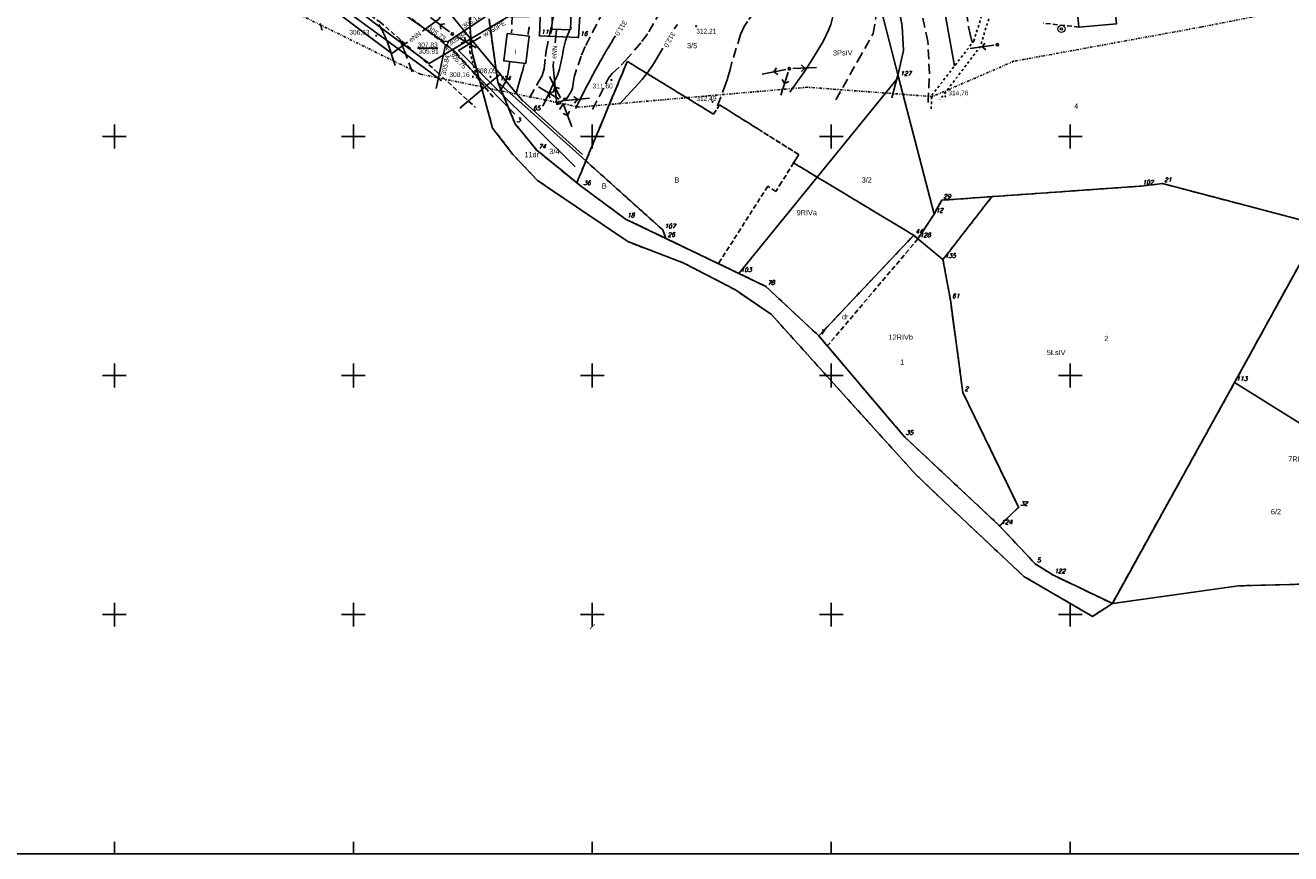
# Model space of a CAD drawing. Extents: x 4615668 to 9294084, y 5331114 to 10688993.
# Tile 36 of 181: x 4655476 to 4655741, y 5334813 to 5334986. Entities that reach past the tile are written whole.
import ezdxf
from ezdxf.enums import TextEntityAlignment as Align

# ---------------------------------------------------------------- set-up
doc = ezdxf.new("R2010")
doc.units = 0
doc.header["$MEASUREMENT"] = 0
for name, pattern in [('DASHDOT', [25.4, 12.7, -6.35, 0, -6.35]), ('DIVIDE', [1.25, 0.5, -0.25, 0, -0.25, 0, -0.25]), ('DROGA', [1, 0.5, -0.5]), ('GEN7', [13.75, 9.75, -1.5, 1, -1.5]), ('JEZDNIA', [1.5, 1, -0.5]), ('KONTUR', [1.5, 1, -0.5]), ('UZYTEK', [1.5, 1, -0.5]), ('WARSTWICA', [3, 2, -1])]:
    doc.linetypes.add(name, pattern=pattern)
for name, color, linetype in [('1', 7, 'Continuous'), ('10', 7, 'Continuous'), ('11', 7, 'Continuous'), ('12', 7, 'Continuous'), ('13', 7, 'Continuous'), ('16', 7, 'Continuous'), ('17', 7, 'Continuous'), ('2', 7, 'Continuous'), ('21', 7, 'Continuous'), ('22', 7, 'Continuous'), ('23', 7, 'Continuous'), ('25', 7, 'Continuous'), ('26', 7, 'Continuous'), ('27', 7, 'Continuous'), ('28', 7, 'Continuous'), ('31', 7, 'Continuous'), ('5', 7, 'Continuous'), ('50', 7, 'Continuous'), ('52', 7, 'Continuous'), ('56', 7, 'Continuous'), ('57', 7, 'Continuous'), ('58', 7, 'Continuous'), ('60', 7, 'Continuous'), ('7', 4, 'GEN7'), ('8', 7, 'Continuous'), ('9', 7, 'Continuous'), ('UKKPA_506', 7, 'Continuous'), ('UWWPA_907', 7, 'Continuous')]:
    doc.layers.add(name, color=color, linetype=linetype)
doc.styles.add('ITALICT', font='ITALICT', dxfattribs={"height": 0.2})
doc.styles.add('txt', font='TXT', dxfattribs={"height": 0.2})

# ---------------------------------------------------------------- blocks, each defined once
blk = doc.blocks.new('203')
at = {"layer": '57', "color": 3, "linetype": 'Continuous'}
blk.add_circle((0, 0), 0.045, dxfattribs=at)
blk = doc.blocks.new('*M2222')
at = {"layer": '60', "color": 7, "linetype": 'Continuous'}
for p, q in [((150, 147.5), (150, 152.5)), ((200, 147.5), (200, 152.5)), ((250, 147.5), (250, 152.5)), ((300, 147.5), (300, 152.5)), ((350, 147.5), (350, 152.5)), ((147.5, 150), (152.5, 150)), ((197.5, 150), (202.5, 150)), ((247.5, 150), (252.5, 150)), ((297.5, 150), (302.5, 150)), ((347.5, 150), (352.5, 150)), ((150, 97.5), (150, 102.5)), ((200, 97.5), (200, 102.5)), ((250, 97.5), (250, 102.5)), ((300, 97.5), (300, 102.5)), ((350, 97.5), (350, 102.5)), ((147.5, 100), (152.5, 100)), ((197.5, 100), (202.5, 100)), ((247.5, 100), (252.5, 100)), ((297.5, 100), (302.5, 100)), ((347.5, 100), (352.5, 100)), ((150, 47.5), (150, 52.5)), ((200, 47.5), (200, 52.5)), ((250, 47.5), (250, 52.5)), ((300, 47.5), (300, 52.5)), ((350, 47.5), (350, 52.5)), ((147.5, 50), (152.5, 50)), ((197.5, 50), (202.5, 50)), ((247.5, 50), (252.5, 50)), ((297.5, 50), (302.5, 50)), ((347.5, 50), (352.5, 50)), ((150, 0), (150, 2.5)), ((200, 0), (200, 2.5)), ((250, 0), (250, 2.5)), ((300, 0), (300, 2.5)), ((350, 0), (350, 2.5))]:
    blk.add_line(p, q, dxfattribs=at)
blk.add_lwpolyline([(0, 0), (0, 250), (400, 250), (400, 0)], close=True, dxfattribs=at)
blk = doc.blocks.new('SB')
at = {"layer": 'UWWPA_907', "color": 7, "linetype": 'Continuous', "lineweight": 13}
for radius in [0.75, 0.25]:
    blk.add_circle((0, 0), radius, dxfattribs=at)
blk = doc.blocks.new('SLU')
at = {"layer": '22', "color": 1, "linetype": 'Continuous'}
blk.add_circle((0, 0), 0.25, dxfattribs=at)
blk = doc.blocks.new('SEN')
at = {"layer": '22', "color": 1, "linetype": 'Continuous'}
for p, q in [((0.75, 0), (5.75, 0)), ((3.25, 0), (2.543, 0.707)), ((3.25, 0), (2.543, -0.707))]:
    blk.add_line(p, q, dxfattribs=at)
blk = doc.blocks.new('MSZ')
at = {"layer": '22', "color": 7, "linetype": 'Continuous'}
blk.add_circle((0, 0), 0.25, dxfattribs=at)
blk = doc.blocks.new('WYS')
at = {"layer": '52', "color": 67, "linetype": 'Continuous'}
blk.add_circle((0, 0), 0.08, dxfattribs=at)
blk = doc.blocks.new('KL')
at = {"layer": 'UKKPA_506', "color": 7, "linetype": 'Continuous', "lineweight": 13}
blk.add_circle((0, 0), 0.4, dxfattribs=at)
blk = doc.blocks.new('_ArchTick')
at = {"color": 0, "linetype": 'ByBlock', "const_width": 0.15}
blk.add_lwpolyline([(-0.5, -0.5), (0.5, 0.5)], dxfattribs=at)

msp = doc.modelspace()

# ---------------------------------------------------------------- linework, layer by layer
at = {"layer": '1', "color": 2, "linetype": 'Continuous'}
msp.add_lwpolyline([(4655569.284, 5334987.851), (4655569.726, 5334980.84), (4655574.112, 5334964.799)], dxfattribs=at)
at = {"layer": '11', "color": 2, "linetype": 'Continuous'}
for points in [[(4655586.641, 5334989.469), (4655586.48, 5334985.526), (4655590.38, 5334985.367), (4655590.541, 5334989.31)], [(4655577.118, 5334984.597), (4655576.443, 5334978.857), (4655581.049, 5334978.315), (4655581.724, 5334984.055)]]:
    msp.add_lwpolyline(points, close=True, dxfattribs=at)
at = {"layer": '13', "color": 7, "linetype": 'Continuous'}
msp.add_lwpolyline([(4655695.539, 5334998.758), (4655696.789, 5334985.893), (4655704.618, 5334986.592), (4655703.295, 5334999.347)], close=True, dxfattribs=at)
at = {"layer": '16', "color": 7, "linetype": 'JEZDNIA'}
for points in [[(4655574.216, 5334971.294), (4655568.149, 5334978.724), (4655566.361, 5334980.71), (4655555.633, 5334988.844), (4655547.478, 5334995.427), (4655535.741, 5335003.736), (4655521.389, 5335013.581), (4655510.225, 5335021.443), (4655497.402, 5335030.267), (4655489.739, 5335035.967), (4655482.906, 5335040.515)], [(4655481.329, 5335036.02), (4655489.63, 5335029.871), (4655497.549, 5335024.491), (4655513.871, 5335012.793), (4655535.174, 5334997.826), (4655550.604, 5334986.964), (4655562.53, 5334976.482), (4655570.512, 5334969.116)]]:
    msp.add_lwpolyline(points, dxfattribs=at)
at = {"layer": '17', "color": 97, "linetype": 'DROGA'}
for points in [[(4655523.14, 5335016.675), (4655530.3, 5335017.731), (4655541.335, 5335012.658), (4655551.543, 5335005.812), (4655563.622, 5334997.128), (4655569.454, 5334988.03), (4655569.35, 5334980.77), (4655570.735, 5334975.557)], [(4655665.864, 5334968.839), (4655665.996, 5334971.667), (4655674.766, 5334982.99), (4655678.825, 5334995.871), (4655680.203, 5334995.331), (4655676.175, 5334981.931), (4655667.687, 5334970.731)]]:
    msp.add_lwpolyline(points, dxfattribs=at)
at = {"layer": '2', "color": 5, "linetype": 'Continuous'}
for p, q in [((4655651.948, 5335002.835), (4655659.046, 5334975.445)), ((4655584.214, 5334991.851), (4655583.909, 5334984.131)), ((4655592.067, 5334983.758), (4655592.541, 5334991.513)), ((4655569.726, 5334980.84), (4655569.284, 5334987.851)), ((4655573.357, 5334987.675), (4655575.2, 5334974.405)), ((4655583.909, 5334984.131), (4655592.067, 5334983.758)), ((4655574.112, 5334964.799), (4655569.726, 5334980.84)), ((4655659.046, 5334975.445), (4655625.64, 5334934.385)), ((4655666.463, 5334946.825), (4655659.046, 5334975.445)), ((4655575.2, 5334974.405), (4655578.812, 5334965.695)), ((4655575.2, 5334974.405), (4655582.197, 5334968.175)), ((4655609.717, 5334943.495), (4655582.197, 5334968.175)), ((4655578.334, 5334959.309), (4655574.112, 5334964.799)), ((4655578.812, 5334965.695), (4655583.344, 5334960.166)), ((4655583.507, 5334953.84), (4655578.334, 5334959.309)), ((4655583.344, 5334960.166), (4655592.735, 5334952.549)), ((4655602.384, 5334941.044), (4655583.507, 5334953.84)), ((4655592.735, 5334952.549), (4655601.899, 5334945.779)), ((4655709.714, 5334952.666), (4655668.062, 5334949.716)), ((4655714.264, 5334953.197), (4655709.714, 5334952.666)), ((4655747.438, 5334944.485), (4655714.264, 5334953.197)), ((4655666.463, 5334946.825), (4655668.062, 5334949.716)), ((4655666.463, 5334946.825), (4655663.104, 5334941.644)), ((4655610.36, 5334941.718), (4655601.899, 5334945.779)), ((4655610.36, 5334941.718), (4655609.717, 5334943.495)), ((4655729.345, 5334911.589), (4655747.438, 5334944.485)), ((4655614.117, 5334936.577), (4655602.384, 5334941.044)), ((4655625.64, 5334934.385), (4655610.36, 5334941.718)), ((4655642.347, 5334921.328), (4655662.214, 5334942.384)), ((4655663.104, 5334941.644), (4655662.214, 5334942.384)), ((4655663.104, 5334941.644), (4655668.335, 5334937.305)), ((4655624.91, 5334930.949), (4655614.117, 5334936.577)), ((4655669.877, 5334928.885), (4655668.335, 5334937.305)), ((4655625.64, 5334934.385), (4655631.244, 5334931.696)), ((4655632.443, 5334925.781), (4655624.91, 5334930.949)), ((4655642.347, 5334921.328), (4655631.244, 5334931.696)), ((4655672.502, 5334909.474), (4655669.877, 5334928.885)), ((4655651.158, 5334905.065), (4655632.443, 5334925.781)), ((4655642.347, 5334921.328), (4655660.204, 5334900.301)), ((4655729.345, 5334911.589), (4655703.766, 5334865.366)), ((4655755.261, 5334895.344), (4655729.345, 5334911.589)), ((4655684.159, 5334885.476), (4655672.502, 5334909.474)), ((4655662.678, 5334892.315), (4655651.158, 5334905.065)), ((4655680.18, 5334881.595), (4655660.204, 5334900.301)), ((4655669.902, 5334885.416), (4655662.678, 5334892.315)), ((4655685.279, 5334871.009), (4655669.902, 5334885.416)), ((4655680.18, 5334881.595), (4655684.159, 5334885.476)), ((4655687.635, 5334873.629), (4655680.18, 5334881.595)), ((4655691.283, 5334871.347), (4655687.635, 5334873.629)), ((4655699.623, 5334862.662), (4655685.279, 5334871.009)), ((4655703.766, 5334865.366), (4655691.283, 5334871.347)), ((4655747.841, 5334869.51), (4655730.139, 5334869.049)), ((4655703.766, 5334865.366), (4655730.139, 5334869.049)), ((4655703.766, 5334865.366), (4655699.623, 5334862.662))]:
    msp.add_line(p, q, dxfattribs=at)
at = {"layer": '21', "color": 1, "linetype": 'Continuous'}
msp.add_line((4655587.472, 5334985.301), (4655587.224, 5334982.633), dxfattribs=at)
for points in [[(4655556.287, 5334982.768), (4655553.03, 5334980.375), (4655536.426, 5334992.86), (4655534.982, 5334994.079), (4655520.584, 5335004.848), (4655514.417, 5335009.579), (4655513.074, 5335010.449)], [(4655569.496, 5335001.359), (4655569.934, 5335000.214), (4655566.259, 5334993.465), (4655562.868, 5334987.603), (4655559.43, 5334985.077)], [(4655586.863, 5334978.749), (4655586.77, 5334977.744), (4655587.536, 5334969.745), (4655587.93, 5334969.898)]]:
    msp.add_lwpolyline(points, dxfattribs=at)
at = {"layer": '22', "color": 7, "linetype": 'DASHDOT'}
msp.add_line((4655588.254, 5334970.246), (4655589.044, 5334970.684), dxfattribs=at)
at = {"layer": '23', "color": 40, "linetype": 'Continuous'}
msp.add_lwpolyline([(4655509.057, 5335014.851), (4655519.711, 5335006.903), (4655530.019, 5334999.322), (4655541.378, 5334990.836), (4655550.924, 5334983.922), (4655560.765, 5334976.689), (4655563.411, 5334974.678)], dxfattribs=at)
at = {"layer": '25', "color": 165, "linetype": 'Continuous'}
for points in [[(4655586.296, 5334988.183), (4655577.284, 5334988.081), (4655560.834, 5334978.339), (4655548.99, 5334987.128), (4655546.18, 5334989.232)], [(4655571.673, 5334983.895), (4655566.988, 5334981.055), (4655574.81, 5334973.146), (4655591.374, 5334956.688)]]:
    msp.add_lwpolyline(points, dxfattribs=at)
at = {"layer": '27', "color": 17, "linetype": 'Continuous'}
for p, q in [((4655564.674, 5334982.812), (4655573.134, 5334988.402)), ((4655564.266, 5334982.218), (4655562.306, 5334973.096)), ((4655564.555, 5334982.284), (4655578.726, 5334967.725))]:
    msp.add_line(p, q, dxfattribs=at)
msp.add_lwpolyline([(4655541.89, 5334998.301), (4655548.27, 5334993.712), (4655563.961, 5334982.774)], dxfattribs=at)
at = {"layer": '31', "color": 2, "linetype": 'Continuous'}
msp.add_line((4655575.716, 5334976.073), (4655567.277, 5334968.973), dxfattribs=at)
msp.add_lwpolyline([(4655592.937, 5334959.242), (4655580.312, 5334970.674), (4655575.716, 5334976.073), (4655568.417, 5334984.805), (4655561.422, 5334993.544), (4655543.408, 5335004.414), (4655541.965, 5335005.279)], dxfattribs=at)
at = {"layer": '50', "color": 216, "linetype": 'Continuous'}
for points in [[(4655657.663, 5334971.143), (4655659.122, 5334976.723), (4655660.094, 5334981.003), (4655659.77, 5334986.15), (4655658.85, 5334991.66), (4655656.419, 5334998.703), (4655654.37, 5335004.311), (4655653.667, 5335009.404), (4655653.722, 5335013.142), (4655654.853, 5335017.619), (4655656.582, 5335022.603), (4655658.473, 5335026.179), (4655660.309, 5335027.913), (4655662.578, 5335029.376), (4655664.17, 5335030.333)], [(4655645.253, 5335018.341), (4655644.653, 5335012.099), (4655644.655, 5335009.644), (4655645.247, 5335004.731), (4655645.949, 5334997.072), (4655646.039, 5334994.184), (4655645.933, 5334992.257), (4655645.793, 5334990.972), (4655645.355, 5334988.404), (4655644.846, 5334986.501), (4655644.398, 5334985.278), (4655643.248, 5334982.932), (4655640.619, 5334978.558), (4655639.202, 5334976.45), (4655636.285, 5334972.333)], [(4655550.322, 5334986.484), (4655550.585, 5334985.986), (4655550.818, 5334985.544), (4655550.934, 5334985.322), (4655551.106, 5334984.989), (4655551.275, 5334984.655), (4655551.357, 5334984.487), (4655551.466, 5334984.262), (4655551.519, 5334984.149), (4655551.597, 5334983.979), (4655551.711, 5334983.724), (4655551.809, 5334983.495), (4655551.856, 5334983.38), (4655551.926, 5334983.207), (4655551.993, 5334983.033), (4655552.025, 5334982.945), (4655552.089, 5334982.769), (4655552.119, 5334982.681), (4655552.164, 5334982.548), (4655553.698, 5334977.876)], [(4655581.517, 5334984.392), (4655581.529, 5334984.483), (4655581.536, 5334984.528), (4655581.545, 5334984.596), (4655581.555, 5334984.663), (4655581.561, 5334984.697), (4655581.571, 5334984.765), (4655581.576, 5334984.799), (4655581.584, 5334984.849), (4655581.595, 5334984.917), (4655581.6, 5334984.951), (4655581.609, 5334985.001), (4655581.622, 5334985.077), (4655581.639, 5334985.18), (4655581.663, 5334985.317), (4655581.675, 5334985.385), (4655581.711, 5334985.59), (4655581.734, 5334985.727), (4655581.783, 5334986)], [(4655612.098, 5334985.561), (4655612.311, 5334985.865), (4655612.755, 5334986.462)], [(4655591.478, 5334968.932), (4655593.113, 5334972.183), (4655593.284, 5334972.522), (4655593.399, 5334972.747), (4655593.631, 5334973.197), (4655593.982, 5334973.869), (4655594.218, 5334974.317), (4655594.692, 5334975.211), (4655595.028, 5334975.844), (4655595.197, 5334976.16), (4655595.452, 5334976.633), (4655595.837, 5334977.341), (4655596.096, 5334977.811), (4655596.226, 5334978.046), (4655596.422, 5334978.399), (4655596.685, 5334978.867), (4655596.817, 5334979.101), (4655597.016, 5334979.451), (4655597.318, 5334979.975), (4655597.634, 5334980.519), (4655597.793, 5334980.791), (4655598.033, 5334981.197), (4655598.396, 5334981.806), (4655598.761, 5334982.412), (4655598.945, 5334982.715), (4655599.315, 5334983.318), (4655599.501, 5334983.619), (4655599.782, 5334984.07)], [(4655600.663, 5334969.793), (4655605.363, 5334974.994), (4655605.804, 5334975.503), (4655606.086, 5334975.852), (4655606.627, 5334976.569), (4655606.887, 5334976.936), (4655607.391, 5334977.683), (4655607.876, 5334978.443), (4655608.82, 5334979.979), (4655609.433, 5334980.996), (4655609.73, 5334981.509)], [(4655578.929, 5334971.915), (4655580.233, 5334976.26), (4655580.253, 5334976.328), (4655580.266, 5334976.374), (4655580.284, 5334976.434), (4655580.293, 5334976.465), (4655580.306, 5334976.51), (4655580.323, 5334976.571), (4655580.331, 5334976.602), (4655580.34, 5334976.632), (4655580.351, 5334976.673), (4655580.356, 5334976.693), (4655580.373, 5334976.754), (4655580.394, 5334976.835), (4655580.405, 5334976.876), (4655580.417, 5334976.922), (4655580.433, 5334976.983), (4655580.441, 5334977.014), (4655580.464, 5334977.106), (4655580.479, 5334977.167), (4655580.499, 5334977.249), (4655580.509, 5334977.29), (4655580.531, 5334977.382), (4655580.545, 5334977.444), (4655580.564, 5334977.526), (4655580.574, 5334977.567), (4655580.588, 5334977.628), (4655580.607, 5334977.711), (4655580.616, 5334977.752), (4655580.625, 5334977.793), (4655580.637, 5334977.848), (4655580.643, 5334977.875), (4655580.661, 5334977.957), (4655580.673, 5334978.012), (4655580.689, 5334978.086), (4655580.697, 5334978.122)]]:
    msp.add_lwpolyline(points, dxfattribs=at)
at = {"layer": '50', "color": 245, "linetype": 'WARSTWICA'}
for points in [[(4655665.206, 5334970.151), (4655665.505, 5334976.224), (4655665.163, 5334982.897), (4655662.993, 5334993.385), (4655660.264, 5335001.255), (4655657.876, 5335008.596), (4655657.706, 5335013.087), (4655657.835, 5335019.259), (4655660.052, 5335024.092), (4655663.25, 5335027.214), (4655664.828, 5335029.139)], [(4655645.932, 5334970.702), (4655650.492, 5334978.841), (4655653.711, 5334984.559), (4655654.382, 5334988.326), (4655653.582, 5334994.757), (4655651.637, 5335001.349), (4655650.237, 5335005.679), (4655649.834, 5335009.312), (4655650.639, 5335015.904), (4655651.98, 5335023.774), (4655652.182, 5335027.676)], [(4655668.056, 5335015.722), (4655672.789, 5335013.498), (4655673.333, 5335013.28), (4655674.46, 5335012.992), (4655676.773, 5335012.499), (4655677.906, 5335012.001), (4655678.404, 5335011.591), (4655678.578, 5335011.338), (4655678.674, 5335010.931), (4655678.564, 5335010.316), (4655678.077, 5335009.092), (4655675.397, 5335003.848), (4655674.217, 5335000.959), (4655673.735, 5334999.485), (4655673.222, 5334997.218), (4655672.97, 5334994.507), (4655672.97, 5334992.689), (4655673.268, 5334989.071), (4655673.684, 5334985.979), (4655673.993, 5334984.451), (4655674.42, 5334982.698)], [(4655578.549, 5335013.757), (4655578.377, 5335011.112), (4655578.298, 5335009.788), (4655578.193, 5335007.803), (4655578.105, 5335005.817), (4655578.069, 5335004.824), (4655578.053, 5335003.838), (4655578.059, 5335003.18), (4655578.103, 5335001.865), (4655578.171, 5335000.55), (4655578.269, 5334998.796), (4655578.308, 5334997.919), (4655578.339, 5334996.603), (4655578.337, 5334995.945), (4655578.257, 5334990.944), (4655578.203, 5334988.444), (4655578.091, 5334984.693)], [(4655640.79, 5335012.022), (4655641.059, 5335008.322), (4655640.92, 5335007.288), (4655640.647, 5335006.624), (4655639.918, 5335005.363), (4655636.632, 5335000.116), (4655633.429, 5334994.788), (4655631.995, 5334992.848), (4655629.873, 5334990.408), (4655628.869, 5334989.138), (4655627.42, 5334987.104), (4655626.766, 5334986.047), (4655625.985, 5334984.362), (4655624.174, 5334978.577), (4655623.772, 5334977.089), (4655623.231, 5334975.108), (4655622.9, 5334974.137), (4655620.955, 5334969.025)], [(4655581.826, 5334971.103), (4655584.308, 5334975.476), (4655584.573, 5334976.034), (4655584.895, 5334977.222), (4655585.142, 5334979.745), (4655585.313, 5334980.992), (4655587.191, 5334989.938), (4655587.88, 5334992.2), (4655588.984, 5334995.162), (4655589.471, 5334996.665), (4655590.26, 5334999.756), (4655590.543, 5335001.326), (4655590.933, 5335004.684), (4655591.046, 5335006.369)], [(4655603.663, 5335005.043), (4655601.852, 5334997.98), (4655601.528, 5334996.933), (4655600.629, 5334994.935), (4655598.343, 5334991.128), (4655597.245, 5334989.205), (4655593.49, 5334981.873), (4655592.615, 5334979.879), (4655591.21, 5334975.752), (4655591.016, 5334974.633), (4655590.832, 5334973.124), (4655590.544, 5334972.449), (4655588.125, 5334968.689)], [(4655595.02, 5334968.693), (4655598.038, 5334974.68), (4655598.351, 5334975.22), (4655599.129, 5334976.196), (4655600.972, 5334977.948), (4655601.86, 5334978.85), (4655605.348, 5334982.886), (4655606.774, 5334984.913), (4655609.237, 5334989.209), (4655614.326, 5334998.787), (4655618.149, 5335005.783)], [(4655538.056, 5334986.644), (4655538.206, 5334986.042), (4655538.282, 5334985.741), (4655538.398, 5334985.291)], [(4655557.259, 5334976.559), (4655555.888, 5334980.376), (4655555.849, 5334980.484), (4655555.769, 5334980.698), (4655555.688, 5334980.911), (4655555.633, 5334981.053), (4655555.521, 5334981.336), (4655555.349, 5334981.759), (4655555, 5334982.604), (4655554.826, 5334983.026), (4655554.741, 5334983.238)], [(4655577.639, 5334978.573), (4655577.538, 5334977.688), (4655577.44, 5334976.931), (4655577.38, 5334976.552), (4655577.271, 5334975.986), (4655577.131, 5334975.428), (4655577.048, 5334975.155), (4655576.92, 5334974.797), (4655576.849, 5334974.622), (4655576.732, 5334974.364), (4655576.532, 5334973.988), (4655575.66, 5334972.508)]]:
    msp.add_lwpolyline(points, dxfattribs=at)
at = {"layer": '50', "color": 7, "linetype": 'Continuous'}
for points in [[(4655670.709, 5334977.851), (4655668.774, 5334988.626), (4655668.749, 5334988.764), (4655668.737, 5334988.833), (4655668.719, 5334988.937), (4655668.692, 5334989.093), (4655668.665, 5334989.248), (4655668.652, 5334989.326), (4655668.626, 5334989.482), (4655668.613, 5334989.559), (4655668.594, 5334989.676)], [(4655584.625, 5334969.402), (4655587.517, 5334975.585), (4655587.649, 5334975.881), (4655587.881, 5334976.483), (4655588.078, 5334977.098), (4655588.193, 5334977.514), (4655588.391, 5334978.358), (4655588.477, 5334978.784), (4655588.637, 5334979.641), (4655588.952, 5334981.357), (4655589.138, 5334982.206), (4655589.283, 5334982.765), (4655589.364, 5334983.041), (4655589.496, 5334983.452), (4655589.725, 5334984.058), (4655590.523, 5334985.953)]]:
    msp.add_lwpolyline(points, dxfattribs=at)
at = {"layer": '58', "color": 1, "linetype": 'DIVIDE'}
msp.add_lwpolyline([(4655745.75, 5334990.563), (4655722.456, 5334985.95), (4655683.189, 5334978.785), (4655666.129, 5334971.39), (4655639.959, 5334973.349), (4655592.243, 5334969.194), (4655558.983, 5334976.092), (4655470.546, 5335019.624), (4655508.855, 5335056.957), (4655521.305, 5335081.272), (4655526.558, 5335093.308), (4655537.258, 5335142.081), (4655541.286, 5335172.746), (4655540.905, 5335179.108), (4655540.725, 5335180.488), (4655531.804, 5335213.138), (4655529.816, 5335232.694), (4655530.944, 5335262.196), (4655539.813, 5335279.771), (4655549.965, 5335287.429), (4655577.046, 5335303.408), (4655598.709, 5335313.328), (4655607.614, 5335316.191), (4655644.791, 5335337.504)], dxfattribs=at)
at = {"layer": '7', "color": 245, "linetype": 'KONTUR'}
for p, q in [((4655569.726, 5334980.84), (4655569.284, 5334987.851)), ((4655575.2, 5334974.405), (4655573.357, 5334987.675)), ((4655573.357, 5334987.675), (4655575.2, 5334974.405)), ((4655574.112, 5334964.799), (4655569.726, 5334980.84)), ((4655602.277, 5334978.741), (4655591.718, 5334953.374)), ((4655591.718, 5334953.374), (4655602.277, 5334978.741)), ((4655620.35, 5334967.695), (4655602.277, 5334978.741)), ((4655602.277, 5334978.741), (4655620.35, 5334967.695)), ((4655578.812, 5334965.695), (4655575.2, 5334974.405)), ((4655575.2, 5334974.405), (4655578.812, 5334965.695)), ((4655621.587, 5334969.663), (4655620.35, 5334967.695)), ((4655620.35, 5334967.695), (4655621.587, 5334969.663)), ((4655629.52, 5334964.68), (4655621.587, 5334969.663)), ((4655621.587, 5334969.663), (4655629.52, 5334964.68)), ((4655578.334, 5334959.309), (4655574.112, 5334964.799)), ((4655583.344, 5334960.166), (4655578.812, 5334965.695)), ((4655578.812, 5334965.695), (4655583.344, 5334960.166)), ((4655638.177, 5334959.242), (4655629.52, 5334964.68)), ((4655629.52, 5334964.68), (4655638.177, 5334959.242)), ((4655583.507, 5334953.84), (4655578.334, 5334959.309)), ((4655591.718, 5334953.374), (4655583.344, 5334960.166)), ((4655583.344, 5334960.166), (4655591.718, 5334953.374)), ((4655637.092, 5334957.514), (4655638.177, 5334959.242)), ((4655638.177, 5334959.242), (4655637.092, 5334957.514)), ((4655661.543, 5334942.784), (4655637.092, 5334957.514)), ((4655637.092, 5334957.514), (4655661.543, 5334942.784)), ((4655602.384, 5334941.044), (4655583.507, 5334953.84)), ((4655592.735, 5334952.549), (4655591.718, 5334953.374)), ((4655591.718, 5334953.374), (4655592.735, 5334952.549)), ((4655601.899, 5334945.779), (4655592.735, 5334952.549)), ((4655592.735, 5334952.549), (4655601.899, 5334945.779)), ((4655709.714, 5334952.666), (4655678.576, 5334950.461)), ((4655678.576, 5334950.461), (4655709.714, 5334952.666)), ((4655714.264, 5334953.197), (4655709.714, 5334952.666)), ((4655709.714, 5334952.666), (4655714.264, 5334953.197)), ((4655747.438, 5334944.485), (4655714.264, 5334953.197)), ((4655714.264, 5334953.197), (4655747.438, 5334944.485)), ((4655668.062, 5334949.716), (4655666.463, 5334946.825)), ((4655666.463, 5334946.825), (4655668.062, 5334949.716)), ((4655678.576, 5334950.461), (4655668.062, 5334949.716)), ((4655668.062, 5334949.716), (4655678.576, 5334950.461)), ((4655668.335, 5334937.305), (4655678.576, 5334950.461)), ((4655678.576, 5334950.461), (4655668.335, 5334937.305)), ((4655666.463, 5334946.825), (4655663.104, 5334941.644)), ((4655663.104, 5334941.644), (4655666.463, 5334946.825)), ((4655610.36, 5334941.718), (4655601.899, 5334945.779)), ((4655601.899, 5334945.779), (4655610.36, 5334941.718)), ((4655747.438, 5334944.485), (4655729.345, 5334911.589)), ((4655729.345, 5334911.589), (4655747.438, 5334944.485)), ((4655614.117, 5334936.577), (4655602.384, 5334941.044)), ((4655625.64, 5334934.385), (4655610.36, 5334941.718)), ((4655610.36, 5334941.718), (4655625.64, 5334934.385)), ((4655662.214, 5334942.384), (4655642.347, 5334921.328)), ((4655642.347, 5334921.328), (4655662.214, 5334942.384)), ((4655662.214, 5334942.384), (4655661.543, 5334942.784)), ((4655661.543, 5334942.784), (4655662.214, 5334942.384)), ((4655663.104, 5334941.644), (4655662.214, 5334942.384)), ((4655662.214, 5334942.384), (4655663.104, 5334941.644)), ((4655624.91, 5334930.949), (4655614.117, 5334936.577)), ((4655669.877, 5334928.885), (4655668.335, 5334937.305)), ((4655668.335, 5334937.305), (4655669.877, 5334928.885)), ((4655631.244, 5334931.696), (4655625.64, 5334934.385)), ((4655625.64, 5334934.385), (4655631.244, 5334931.696)), ((4655632.443, 5334925.781), (4655624.91, 5334930.949)), ((4655642.347, 5334921.328), (4655631.244, 5334931.696)), ((4655631.244, 5334931.696), (4655642.347, 5334921.328)), ((4655672.502, 5334909.474), (4655669.877, 5334928.885)), ((4655669.877, 5334928.885), (4655672.502, 5334909.474)), ((4655651.158, 5334905.065), (4655632.443, 5334925.781)), ((4655642.347, 5334921.328), (4655660.204, 5334900.301)), ((4655660.204, 5334900.301), (4655642.347, 5334921.328)), ((4655729.345, 5334911.589), (4655703.766, 5334865.366)), ((4655703.766, 5334865.366), (4655729.345, 5334911.589)), ((4655684.159, 5334885.476), (4655672.502, 5334909.474)), ((4655672.502, 5334909.474), (4655684.159, 5334885.476)), ((4655660.204, 5334900.301), (4655680.18, 5334881.595)), ((4655680.18, 5334881.595), (4655660.204, 5334900.301)), ((4655669.902, 5334885.416), (4655662.678, 5334892.315)), ((4655685.279, 5334871.009), (4655669.902, 5334885.416)), ((4655680.18, 5334881.595), (4655684.159, 5334885.476)), ((4655684.159, 5334885.476), (4655680.18, 5334881.595)), ((4655687.635, 5334873.629), (4655680.18, 5334881.595)), ((4655680.18, 5334881.595), (4655687.635, 5334873.629)), ((4655691.283, 5334871.347), (4655687.635, 5334873.629)), ((4655687.635, 5334873.629), (4655691.283, 5334871.347)), ((4655699.623, 5334862.662), (4655685.279, 5334871.009)), ((4655703.766, 5334865.366), (4655691.283, 5334871.347)), ((4655691.283, 5334871.347), (4655703.766, 5334865.366)), ((4655747.841, 5334869.51), (4655730.139, 5334869.049)), ((4655730.139, 5334869.049), (4655703.766, 5334865.366)), ((4655703.766, 5334865.366), (4655699.623, 5334862.662))]:
    msp.add_line(p, q, dxfattribs=at)
msp.add_lwpolyline([(4655662.678, 5334892.315), (4655652.248, 5334903.858), (4655651.158, 5334905.065)], dxfattribs=at)
at = {"layer": '9', "color": 3, "linetype": 'UZYTEK'}
for p, q in [((4655696.787, 5334985.919), (4655689.269, 5334986.754)), ((4655593.616, 5334957.934), (4655602.277, 5334978.741)), ((4655602.277, 5334978.741), (4655620.35, 5334967.695)), ((4655620.35, 5334967.695), (4655621.587, 5334969.663)), ((4655621.587, 5334969.663), (4655629.52, 5334964.68)), ((4655629.52, 5334964.68), (4655638.177, 5334959.242)), ((4655638.177, 5334959.242), (4655637.092, 5334957.514)), ((4655591.718, 5334953.374), (4655593.616, 5334957.934)), ((4655609.717, 5334943.495), (4655593.616, 5334957.934)), ((4655593.616, 5334957.934), (4655609.717, 5334943.495)), ((4655637.092, 5334957.514), (4655634.547, 5334953.463)), ((4655592.735, 5334952.549), (4655591.718, 5334953.374)), ((4655601.899, 5334945.779), (4655592.735, 5334952.549)), ((4655631.657, 5334952.619), (4655621.356, 5334936.441)), ((4655633.349, 5334951.556), (4655631.657, 5334952.619)), ((4655634.547, 5334953.463), (4655633.349, 5334951.556)), ((4655610.36, 5334941.718), (4655601.899, 5334945.779)), ((4655610.36, 5334941.718), (4655609.717, 5334943.495)), ((4655609.717, 5334943.495), (4655610.36, 5334941.718)), ((4655621.356, 5334936.441), (4655610.36, 5334941.718)), ((4655642.347, 5334921.328), (4655662.214, 5334942.384)), ((4655663.104, 5334941.644), (4655644.135, 5334919.223)), ((4655662.214, 5334942.384), (4655663.104, 5334941.644)), ((4655644.135, 5334919.223), (4655642.347, 5334921.328))]:
    msp.add_line(p, q, dxfattribs=at)

# ---------------------------------------------------------------- block references
at = {"lineweight": 0, "ltscale": 40}
msp.add_blockref('_ArchTick', (4655594.967, 5334860.525), dxfattribs=at)
at = {"layer": '22', "color": 1, "linetype": 'Continuous'}
for p, xscale, yscale, rotation in [((4655565.697, 5334984.505), 0.9999972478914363, 0.9999972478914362, 143.0501674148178), ((4655565.697, 5334984.505), 1.000000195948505, 1.000000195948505, 329.3797404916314), ((4655679.72, 5334982.225), 1.000001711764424, 1.000001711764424, 187.7930797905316), ((4655636.162, 5334977.199), 1.00000024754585, 1.00000024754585, 191.4744415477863), ((4655636.162, 5334977.199), 0.9999991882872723, 0.9999991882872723, 2.971938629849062), ((4655588.649, 5334970.465), 0.9999976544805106, 0.9999976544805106, 117.5844469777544), ((4655636.162, 5334977.199), 0.9999983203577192, 0.9999983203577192, 252.3678694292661), ((4655588.649, 5334970.465), 1.000000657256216, 1.000000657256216, 149.1994574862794), ((4655588.649, 5334970.465), 1.000001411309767, 1.000001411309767, 290.624401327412), ((4655588.649, 5334970.465), 1.000000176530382, 1.000000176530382, 5.846492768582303)]:
    msp.add_blockref('SEN', p, dxfattribs=dict(at, xscale=xscale, yscale=yscale, rotation=rotation))
for p in [(4655565.697, 5334984.505), (4655679.72, 5334982.225), (4655636.162, 5334977.199)]:
    msp.add_blockref('SLU', p, dxfattribs=at)
at = {"layer": '22', "color": 7, "linetype": 'Continuous'}
for p in [(4655588.035, 5334970.125), (4655589.262, 5334970.806)]:
    msp.add_blockref('MSZ', p, dxfattribs=at)
at = {"layer": '26', "color": 165, "linetype": 'Continuous'}
msp.add_blockref('SB', (4655693.115, 5334985.545), dxfattribs=at)
at = {"layer": '28', "color": 17, "linetype": 'Continuous'}
msp.add_blockref('KL', (4655564.327, 5334982.613), dxfattribs=at)
at = {"layer": '52', "color": 67, "linetype": 'Continuous'}
for p in [(4655616.679, 5334986.116), (4655549.748, 5334984.138), (4655569.996, 5334975.542), (4655573.674, 5334975.54), (4655598.964, 5334974.859), (4655620.117, 5334970.301), (4655668.827, 5334971.424)]:
    msp.add_blockref('WYS', p, dxfattribs=at)
at = {"layer": '57', "color": 3, "linetype": 'Continuous'}
for p in [(4655583.909, 5334984.131), (4655592.067, 5334983.758), (4655659.046, 5334975.445), (4655575.2, 5334974.405), (4655582.197, 5334968.175), (4655578.812, 5334965.695), (4655583.344, 5334960.166), (4655592.735, 5334952.549), (4655709.714, 5334952.666), (4655714.264, 5334953.197), (4655668.062, 5334949.716), (4655666.463, 5334946.825), (4655601.899, 5334945.779), (4655609.717, 5334943.495), (4655610.36, 5334941.718), (4655662.214, 5334942.384), (4655663.104, 5334941.644), (4655668.335, 5334937.305), (4655625.64, 5334934.385), (4655631.244, 5334931.696), (4655669.877, 5334928.885), (4655642.347, 5334921.328), (4655729.345, 5334911.589), (4655672.502, 5334909.474), (4655660.204, 5334900.301), (4655684.159, 5334885.476), (4655680.18, 5334881.595), (4655687.635, 5334873.629), (4655691.283, 5334871.347)]:
    msp.add_blockref('203', p, dxfattribs=at)
at = {"layer": '60', "color": 7, "linetype": 'Continuous'}
msp.add_blockref('*M2222', (4655344.967, 5334813.025), dxfattribs=at)

# ---------------------------------------------------------------- texts
at = {"layer": '10', "color": 125, "linetype": 'Continuous', "style": 'txt', "width": 0.909091}
for s, p in [('B', (4655612.137, 5334953.406)), ('B', (4655596.959, 5334952.156)), ('dr', (4655647.193, 5334924.786))]:
    msp.add_text(s, height=1.1, dxfattribs=at).set_placement(p)
at = {"layer": '12', "color": 7, "linetype": 'Continuous', "style": 'txt'}
msp.add_text('i', height=1, dxfattribs=at).set_placement((4655578.875, 5334980.911), align=Align.MIDDLE)
at = {"layer": '21', "color": 1, "linetype": 'Continuous', "style": 'txt'}
for rotation, p in [(36.30481, (4655557.858, 5334983.923)), (84.6928, (4655587.044, 5334980.692))]:
    msp.add_text('eNN', height=1, rotation=rotation, dxfattribs=at).set_placement(p, align=Align.MIDDLE)
at = {"layer": '25', "color": 165, "linetype": 'Continuous', "style": 'txt'}
msp.add_text('w160PE', height=1, rotation=31.22376, dxfattribs=at).set_placement((4655574.473, 5334985.594), align=Align.MIDDLE)
at = {"layer": '27', "color": 17, "linetype": 'Continuous', "style": 'txt'}
msp.add_text('305.73', height=1, rotation=325.12013, dxfattribs=at).set_placement((4655562.142, 5334984.216), align=Align.CENTER)
at = {"layer": '28', "color": 17, "linetype": 'Continuous', "style": 'txt'}
msp.add_text('k', height=1, dxfattribs=at).set_placement((4655564.321, 5334981.053))
at = {"layer": '5', "color": 6, "linetype": 'Continuous', "style": 'txt', "width": 0.909091}
for s, p in [('3/5', (4655614.773, 5334981.502)), ('4', (4655695.798, 5334968.894)), ('3/4', (4655585.976, 5334959.367)), ('3/2', (4655651.324, 5334953.405)), ('2', (4655702.079, 5334920.238)), ('1', (4655659.396, 5334915.307)), ('6/2', (4655736.937, 5334884.009))]:
    msp.add_text(s, height=1.1, dxfattribs=at).set_placement(p)
at = {"layer": '50', "color": 6, "linetype": 'Continuous', "style": 'txt'}
for s, rotation, p in [('311,0', 237.77748, (4655600.898, 5334985.761)), ('312,0', 240.50223, (4655611.058, 5334983.329))]:
    msp.add_text(s, height=1, rotation=rotation, dxfattribs=at).set_placement(p, align=Align.MIDDLE)
at = {"layer": '52', "color": 67, "linetype": 'Continuous', "style": 'txt'}
for s, p in [('306,63', (4655544.117, 5334984.347)), ('312,21', (4655616.712, 5334984.567)), ('308,16', (4655565.064, 5334975.482)), ('308,05', (4655570.696, 5334976.275)), ('311,60', (4655595.017, 5334973.104)), ('314,76', (4655669.443, 5334971.655)), ('312,49', (4655616.728, 5334970.478))]:
    msp.add_text(s, height=1, dxfattribs=at).set_placement(p)
at = {"layer": '56', "color": 17, "linetype": 'Continuous', "style": 'txt'}
for s, rotation, p in [('306.12', 33.45499, (4655568.196, 5334985.558)), ('305.84', 33.45499, (4655565.246, 5334981.979)), ('305.75', 314.22626, (4655565.064, 5334980.116)), ('305.84', 77.87351, (4655564.263, 5334975.815))]:
    msp.add_text(s, height=1, rotation=rotation, dxfattribs=at).set_placement(p)
msp.add_text('%%U307.83', height=1, dxfattribs=at).set_placement((4655558.395, 5334981.694))
msp.add_text('305.91', height=1, dxfattribs=at).set_placement((4655558.62, 5334981.369), align=Align.TOP_LEFT)
at = {"layer": '57', "color": 3, "linetype": 'Continuous', "style": 'ITALICT'}
for s, p in [('111', (4655584.259, 5334984.481)), ('16', (4655592.417, 5334984.108)), ('134', (4655575.55, 5334974.755)), ('127', (4655659.396, 5334975.795)), ('65', (4655582.547, 5334968.525)), ('3', (4655579.162, 5334966.045)), ('74', (4655583.694, 5334960.516)), ('102', (4655710.064, 5334953.016)), ('21', (4655714.614, 5334953.547)), ('36', (4655593.085, 5334952.899)), ('29', (4655668.412, 5334950.066)), ('18', (4655602.249, 5334946.129)), ('12', (4655666.813, 5334947.175)), ('107', (4655610.067, 5334943.845)), ('44', (4655662.564, 5334942.734)), ('26', (4655610.71, 5334942.068)), ('128', (4655663.454, 5334941.994)), ('135', (4655668.685, 5334937.655)), ('103', (4655625.99, 5334934.735)), ('78', (4655631.594, 5334932.046)), ('61', (4655670.227, 5334929.235)), ('7', (4655642.697, 5334921.678)), ('113', (4655729.695, 5334911.939)), ('2', (4655672.852, 5334909.824)), ('35', (4655660.554, 5334900.651)), ('32', (4655684.509, 5334885.826)), ('124', (4655680.53, 5334881.945)), ('5', (4655687.985, 5334873.979)), ('122', (4655691.633, 5334871.697))]:
    msp.add_text(s, height=0.9, dxfattribs=at).set_placement(p)
at = {"layer": '8', "color": 59, "linetype": 'Continuous', "style": 'txt', "width": 0.909091}
for s, p in [('3PsIV', (4655645.321, 5334979.993)), ('11dr', (4655580.769, 5334958.714)), ('9RIVa', (4655637.715, 5334946.555)), ('12RIVb', (4655656.956, 5334920.519)), ('5LsIV', (4655690.061, 5334917.315)), ('7RIVa', (4655740.566, 5334895.014))]:
    msp.add_text(s, height=1.1, dxfattribs=at).set_placement(p)

doc.saveas('drawing.dxf')
